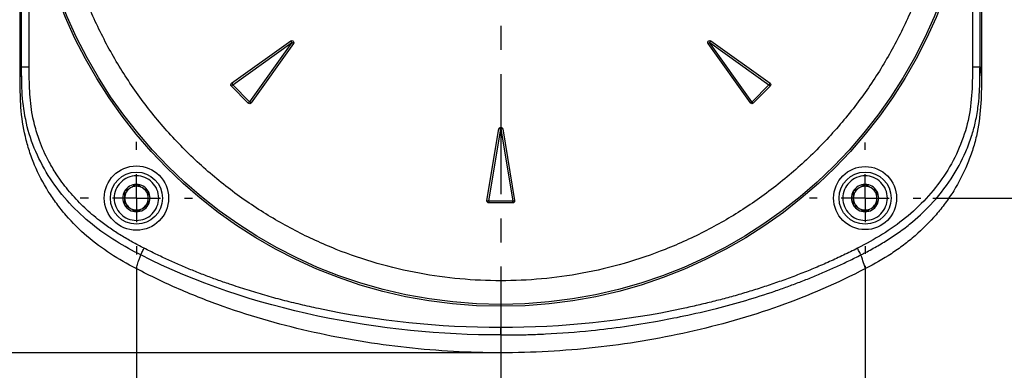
# Model space of a CAD drawing. Header units: millimetres. Extents: x 0 to 864, y 0 to 559.
# Tile 4 of 10: x 264 to 368, y 354 to 391. Entities that reach past the tile are written whole.
import ezdxf

# ---------------------------------------------------------------- set-up
doc = ezdxf.new("R2010")
doc.units = ezdxf.units.MM
doc.linetypes.add('CENTERX2', pattern=[20.32, 12.7, -2.54, 2.54, -2.54])
doc.layers.add('CENTER', color=40, linetype='CENTERX2')
doc.layers.add('DIMENSIONS', color=140, linetype='Continuous', lineweight=25)
doc.styles.add('SLDTEXTSTYLE0', font='TXT', dxfattribs={"width": 0.75})
doc.dimstyles.new('SLDDIMSTYLE0', dxfattribs={"dimtxt": 8.5, "dimasz": 8.5, "dimexe": 0, "dimexo": 0.0625, "dimgap": 2.125, "dimtad": 0, "dimtih": 1, "dimtoh": 1, "dimdec": 1, "dimrnd": 1e-09, "dimzin": 12, "dimdsep": 46, "dimtxsty": 'SLDTEXTSTYLE0', "dimsah": 1, "dimcen": 0.09, "dimadec": 0, "dimazin": 3, "dimtfac": 1, "dimtdec": 1, "dimtofl": 0, "dimtmove": 0, "dimatfit": 3, "dimfxl": 0, "dimfrac": 2, "dimtolj": 1, "dimtzin": 12, "dimarcsym": 0})
doc.dimstyles.new('SLDDIMSTYLE1', dxfattribs={"dimtxt": 8.5, "dimasz": 8.5, "dimexe": 0, "dimexo": 0.0625, "dimgap": 2.125, "dimtad": 0, "dimtih": 1, "dimtoh": 1, "dimdec": 1, "dimrnd": 1e-09, "dimzin": 12, "dimdsep": 46, "dimtxsty": 'SLDTEXTSTYLE0', "dimsah": 1, "dimcen": 0, "dimadec": 0, "dimazin": 3, "dimtfac": 1, "dimtdec": 1, "dimtofl": 0, "dimtmove": 0, "dimatfit": 3, "dimfxl": 0, "dimfrac": 2, "dimtolj": 1, "dimtzin": 12, "dimarcsym": 0})
doc.dimstyles.new('SLDDIMSTYLE2', dxfattribs={"dimtxt": 8.5, "dimasz": 8.5, "dimexe": 0, "dimexo": 0.0625, "dimgap": 2.125, "dimtad": 0, "dimtih": 1, "dimtoh": 1, "dimdec": 1, "dimrnd": 1e-09, "dimzin": 4, "dimdsep": 46, "dimtxsty": 'SLDTEXTSTYLE0', "dimsah": 1, "dimcen": 0.09, "dimadec": 0, "dimazin": 1, "dimtfac": 1, "dimtdec": 1, "dimtofl": 0, "dimtmove": 0, "dimatfit": 3, "dimfxl": 0, "dimfrac": 2, "dimtolj": 1, "dimtzin": 12, "dimarcsym": 0})

# ---------------------------------------------------------------- blocks, each defined once
blk = doc.blocks.new('_D_2')
at = {"layer": 'DIMENSIONS'}
for p, q in [((346.42, 449.28), (379.73, 490.58)), ((379.73, 490.58), (386.08, 490.58)), ((392.49, 490.58), (389.9, 490.58)), ((389.9, 490.58), (389.9, 477.08)), ((414.47, 490.58), (417.06, 490.58)), ((417.06, 490.58), (417.06, 477.08)), ((389.9, 477.08), (392.49, 477.08)), ((417.06, 477.08), (414.47, 477.08))]:
    blk.add_line(p, q, dxfattribs=at)
blk.add_solid([(346.42, 449.28), (352.78, 455.08), (350.74, 456.72)], dxfattribs=at)
at = {"layer": 'DIMENSIONS', "char_height": 8.5, "attachment_point": 1, "style": 'SLDTEXTSTYLE0'}
for s, insert in [('%%c', (386.08, 503.26)), ('99.8', (398.9, 503.26)), ('3.93', (392.49, 488.04))]:
    blk.add_mtext(s, dxfattribs=dict(at, insert=insert))
blk = doc.blocks.new('_D_4')
at = {"layer": 'DIMENSIONS'}
for p, q in [((271.81, 461.64), (196.53, 461.64)), ((199.71, 461.64), (199.71, 422.59)), ((188.72, 409.88), (186.13, 409.88)), ((186.13, 409.88), (186.13, 396.38)), ((210.7, 409.88), (213.29, 409.88)), ((213.29, 409.88), (213.29, 396.38)), ((186.13, 396.38), (188.72, 396.38)), ((213.29, 396.38), (210.7, 396.38)), ((199.71, 355.6), (199.71, 394.66)), ((313.81, 355.6), (196.53, 355.6))]:
    blk.add_line(p, q, dxfattribs=at)
for points in [[(199.71, 461.64), (198.4, 453.14), (201.01, 453.14)], [(199.71, 355.6), (201.01, 364.1), (198.4, 364.1)]]:
    blk.add_solid(points, dxfattribs=at)
at = {"layer": 'DIMENSIONS', "char_height": 8.5, "attachment_point": 1, "style": 'SLDTEXTSTYLE0'}
for s, insert in [('106.0', (185.57, 422.56)), ('4.17', (188.72, 407.34))]:
    blk.add_mtext(s, dxfattribs=dict(at, insert=insert))
blk = doc.blocks.new('_D_6')
at = {"layer": 'DIMENSIONS'}
for p, q in [((261.35, 410.43), (232.53, 410.43)), ((235.71, 410.43), (235.71, 396.98)), ((224.72, 384.27), (222.13, 384.27)), ((222.13, 384.27), (222.13, 370.77)), ((246.7, 384.27), (249.29, 384.27)), ((249.29, 384.27), (249.29, 370.77)), ((222.13, 370.77), (224.72, 370.77)), ((249.29, 370.77), (246.7, 370.77)), ((235.71, 355.6), (235.71, 369.05)), ((313.81, 355.6), (232.53, 355.6))]:
    blk.add_line(p, q, dxfattribs=at)
for points in [[(235.71, 410.43), (234.4, 401.93), (237.01, 401.93)], [(235.71, 355.6), (237.01, 364.1), (234.4, 364.1)]]:
    blk.add_solid(points, dxfattribs=at)
at = {"layer": 'DIMENSIONS', "char_height": 8.5, "attachment_point": 1, "style": 'SLDTEXTSTYLE0'}
for s, insert in [('54.8', (224.72, 396.95)), ('2.16', (224.72, 381.73))]:
    blk.add_mtext(s, dxfattribs=dict(at, insert=insert))
blk = doc.blocks.new('_D_9')
at = {"layer": 'DIMENSIONS'}
for p, q in [((360.79, 448.93), (403.98, 448.93)), ((400.8, 448.93), (400.8, 424.39)), ((389.81, 411.68), (387.22, 411.68)), ((387.22, 411.68), (387.22, 398.18)), ((411.79, 411.68), (414.38, 411.68)), ((414.38, 411.68), (414.38, 398.18)), ((387.22, 398.18), (389.81, 398.18)), ((414.38, 398.18), (411.79, 398.18)), ((400.8, 371.93), (400.8, 396.46)), ((360.72, 371.93), (403.98, 371.93))]:
    blk.add_line(p, q, dxfattribs=at)
for points in [[(400.8, 448.93), (399.49, 440.43), (402.11, 440.43)], [(400.8, 371.93), (402.11, 380.43), (399.49, 380.43)]]:
    blk.add_solid(points, dxfattribs=at)
at = {"layer": 'DIMENSIONS', "char_height": 8.5, "attachment_point": 1, "style": 'SLDTEXTSTYLE0'}
for s, insert in [('77.0', (389.81, 424.36)), ('3.03', (389.81, 409.14))]:
    blk.add_mtext(s, dxfattribs=dict(at, insert=insert))
blk = doc.blocks.new('_D_10')
at = {"layer": 'DIMENSIONS'}
for p, q in [((276.58, 364.72), (276.58, 325.02)), ((353.58, 364.78), (353.58, 325.02)), ((304.09, 329.44), (301.5, 329.44)), ((301.5, 329.44), (301.5, 315.95)), ((326.07, 329.44), (328.66, 329.44)), ((328.66, 329.44), (328.66, 315.95)), ((276.58, 328.19), (297.19, 328.19)), ((353.58, 328.19), (332.98, 328.19)), ((301.5, 315.95), (304.09, 315.95)), ((328.66, 315.95), (326.07, 315.95))]:
    blk.add_line(p, q, dxfattribs=at)
for points in [[(276.58, 328.19), (285.08, 326.88), (285.08, 329.5)], [(353.58, 328.19), (345.08, 329.5), (345.08, 326.88)]]:
    blk.add_solid(points, dxfattribs=at)
at = {"layer": 'DIMENSIONS', "char_height": 8.5, "attachment_point": 1, "style": 'SLDTEXTSTYLE0'}
for s, insert in [('77.0', (304.09, 342.13)), ('3.03', (304.09, 326.9))]:
    blk.add_mtext(s, dxfattribs=dict(at, insert=insert))
blk = doc.blocks.new('SW_CENTERMARKSYMBOL_0')
at = {"layer": 'CENTER', "color": 0}
blk.add_line((0, -5.08), (0, -52.46), dxfattribs=at)
blk = doc.blocks.new('SW_CENTERMARKSYMBOL_3')
at = {"layer": 'CENTER', "color": 0}
for p, q in [((0, 5.08), (0, 5.94)), ((0, 0), (0, 2.54)), ((-5.08, 0), (-5.94, 0)), ((0, 0), (-2.54, 0)), ((0, 0), (0, -2.54)), ((0, 0), (2.54, 0)), ((5.08, 0), (5.94, 0)), ((0, -5.08), (0, -5.94))]:
    blk.add_line(p, q, dxfattribs=at)
blk = doc.blocks.new('SW_CENTERMARKSYMBOL_4')
at = {"layer": 'CENTER', "color": 0}
for p, q in [((0, 5.08), (0, 5.87)), ((0, 0), (0, 2.54)), ((-5.08, 0), (-5.87, 0)), ((0, 0), (-2.54, 0)), ((0, 0), (0, -2.54)), ((0, 0), (2.54, 0)), ((5.08, 0), (5.87, 0)), ((0, -5.08), (0, -5.87))]:
    blk.add_line(p, q, dxfattribs=at)

msp = doc.modelspace()

# ---------------------------------------------------------------- linework, layer by layer
for p, q in [((264.29, 384.68), (264.29, 454.55)), ((264.45, 385.8), (264.45, 454.49)), ((365.72, 385.8), (365.72, 454.49)), ((365.87, 454.55), (365.87, 384.68)), ((265.25, 385.8), (265.25, 407.48)), ((364.92, 407.48), (364.92, 385.8)), ((286.64, 384.05), (292.89, 388.52)), ((286.75, 383.89), (293, 388.36)), ((293.01, 388.35), (288.54, 382.09)), ((293.17, 388.24), (288.7, 381.98)), ((336.99, 388.24), (337.15, 388.35)), ((341.46, 381.98), (336.99, 388.24)), ((341.62, 382.09), (337.15, 388.35)), ((337.16, 388.36), (337.27, 388.52)), ((337.16, 388.36), (343.41, 383.89)), ((337.27, 388.52), (343.53, 384.05)), ((264.45, 385.8), (265.25, 385.8)), ((364.92, 385.8), (365.72, 385.8)), ((286.64, 384.05), (286.75, 383.89)), ((343.53, 384.05), (343.41, 383.89)), ((286.61, 383.74), (286.75, 383.88)), ((288.4, 381.96), (286.61, 383.74)), ((288.53, 382.09), (286.75, 383.88)), ((343.42, 383.88), (341.63, 382.09)), ((343.55, 383.74), (341.76, 381.96)), ((343.55, 383.74), (343.42, 383.88)), ((288.4, 381.96), (288.53, 382.09)), ((288.7, 381.98), (288.54, 382.09)), ((341.46, 381.98), (341.62, 382.09)), ((341.76, 381.96), (341.63, 382.09)), ((313.62, 371.66), (314.88, 379.24)), ((313.81, 371.63), (315.07, 379.21)), ((315.09, 379.21), (316.35, 371.63)), ((315.28, 379.24), (316.54, 371.66)), ((316.35, 371.62), (313.82, 371.62)), ((316.35, 371.43), (313.82, 371.43)), ((315.08, 357.48), (315.08, 358.26))]:
    msp.add_line(p, q)
for centre, radius in [((315.08, 410.43), 49.92), ((315.08, 410.43), 49.72), ((276.58, 371.93), 3.4), ((276.58, 371.93), 2.75), ((353.58, 371.93), 3.33), ((353.58, 371.93), 2.75)]:
    msp.add_circle(centre, radius)
for centre, radius, start, end in [((276.58, 371.93), 1.44, 150, 210), ((276.58, 371.93), 1.44, 90, 150), ((276.58, 371.93), 1.25, 120, 180), ((276.58, 371.93), 1.25, 60, 120), ((276.58, 371.93), 1.44, 30, 90), ((276.58, 371.93), 1.25, 0, 60), ((276.58, 371.93), 1.44, 330, 30), ((353.58, 371.93), 1.44, 150, 210), ((353.58, 371.93), 1.44, 90, 150), ((353.58, 371.93), 1.25, 120, 180), ((353.58, 371.93), 1.25, 60, 120), ((353.58, 371.93), 1.44, 30, 90), ((353.58, 371.93), 1.25, 0, 60), ((353.58, 371.93), 1.44, 330, 30), ((276.58, 371.93), 1.25, 180, 240), ((276.58, 371.93), 1.25, 300, 0), ((353.58, 371.93), 1.25, 180, 240), ((353.58, 371.93), 1.25, 300, 0), ((276.58, 371.93), 1.44, 210, 270), ((276.58, 371.93), 1.25, 240, 300), ((276.58, 371.93), 1.44, 270, 330), ((353.58, 371.93), 1.44, 210, 270), ((353.58, 371.93), 1.25, 240, 300), ((353.58, 371.93), 1.44, 270, 330)]:
    msp.add_arc(centre, radius, start, end)
for points, knots in [([(315.08, 457.65), (313.64, 457.65), (310.76, 457.52), (306.39, 456.91), (302.01, 455.88), (297.61, 454.38), (293.32, 452.43), (289.17, 450), (285.25, 447.14), (281.63, 443.88), (278.36, 440.25), (275.51, 436.34), (273.08, 432.19), (271.13, 427.9), (269.63, 423.5), (268.6, 419.12), (267.99, 414.75), (267.79, 410.43), (267.99, 406.11), (268.6, 401.74), (269.63, 397.36), (271.13, 392.96), (273.08, 388.67), (275.51, 384.51), (278.36, 380.6), (281.63, 376.98), (285.25, 373.71), (289.17, 370.85), (293.32, 368.43), (297.61, 366.47), (302.01, 364.97), (306.39, 363.94), (310.76, 363.34), (315.08, 363.14), (319.4, 363.34), (323.77, 363.94), (328.15, 364.97), (332.55, 366.47), (336.84, 368.43), (340.99, 370.85), (344.91, 373.71), (348.53, 376.98), (351.8, 380.6), (354.65, 384.51), (357.08, 388.67), (359.03, 392.96), (360.54, 397.36), (361.57, 401.74), (362.17, 406.11), (362.37, 410.43), (362.17, 414.75), (361.57, 419.12), (360.54, 423.5), (359.03, 427.89), (357.08, 432.18), (354.65, 436.34), (351.8, 440.25), (348.53, 443.87), (344.91, 447.14), (340.99, 450), (336.84, 452.43), (332.55, 454.38), (328.15, 455.88), (323.77, 456.91), (319.4, 457.52), (316.52, 457.65), (315.08, 457.65)], [0, 0, 0, 0, 0.014562, 0.029124, 0.04456, 0.059997, 0.076076, 0.092156, 0.108577, 0.125, 0.141421, 0.157844, 0.173923, 0.190003, 0.205439, 0.220876, 0.235437, 0.25, 0.264561, 0.279124, 0.29456, 0.309997, 0.326076, 0.342156, 0.358577, 0.375, 0.391421, 0.407844, 0.423923, 0.440003, 0.455439, 0.470876, 0.485437, 0.5, 0.514561, 0.529124, 0.54456, 0.559997, 0.576076, 0.592156, 0.608577, 0.625, 0.641421, 0.657844, 0.673923, 0.690003, 0.705439, 0.720876, 0.735437, 0.75, 0.764561, 0.779124, 0.79456, 0.809997, 0.826076, 0.842156, 0.858577, 0.875, 0.891421, 0.907844, 0.923923, 0.940003, 0.955439, 0.970876, 0.985437, 1, 1, 1, 1]), ([(292.89, 388.52), (292.93, 388.54), (292.98, 388.56), (293.07, 388.55), (293.12, 388.53), (293.18, 388.46), (293.2, 388.42), (293.21, 388.32), (293.2, 388.28), (293.17, 388.24)], [0, 0, 0, 0, 0.25, 0.25, 0.5, 0.5, 0.75, 0.75, 1, 1, 1, 1]), ([(293, 388.36), (292.99, 388.37), (292.97, 388.4), (292.95, 388.44), (292.92, 388.47), (292.9, 388.5), (292.89, 388.51), (292.89, 388.52)], [0, 0, 0, 0, 0.199464, 0.396268, 0.595126, 0.798157, 1, 1, 1, 1]), ([(293.01, 388.35), (293.01, 388.35), (293.01, 388.35), (293.01, 388.36), (293.01, 388.36), (293.01, 388.36), (293, 388.36)], [0, 0, 0, 0, 0.247029, 0.494057, 0.725049, 1, 1, 1, 1]), ([(293.17, 388.24), (293.17, 388.24), (293.16, 388.25), (293.14, 388.26), (293.11, 388.28), (293.07, 388.31), (293.04, 388.33), (293.02, 388.34), (293.01, 388.35)], [0, 0, 0, 0, 0.179148, 0.36155, 0.54258, 0.721453, 0.899872, 1, 1, 1, 1]), ([(336.99, 388.24), (336.97, 388.26), (336.96, 388.3), (336.95, 388.4), (336.97, 388.45), (337.05, 388.53), (337.11, 388.55), (337.21, 388.55), (337.24, 388.53), (337.27, 388.52)], [0, 0, 0, 0, 0.25, 0.25, 0.5, 0.5, 0.75, 0.75, 1, 1, 1, 1]), ([(337.16, 388.36), (337.16, 388.36), (337.15, 388.36), (337.15, 388.36), (337.15, 388.35), (337.15, 388.35), (337.15, 388.35)], [0, 0, 0, 0, 0.247029, 0.494057, 0.725049, 1, 1, 1, 1]), ([(264.29, 384.68), (264.3, 384.69), (264.3, 384.71), (264.31, 384.76), (264.32, 384.84), (264.34, 384.99), (264.38, 385.25), (264.41, 385.53), (264.44, 385.73), (264.45, 385.8)], [0, 0, 0, 0, 0.031263, 0.062505, 0.124937, 0.249642, 0.498864, 0.832264, 1, 1, 1, 1]), ([(277.03, 365.94), (276.16, 366.38), (275.29, 366.85), (273.56, 367.91), (272.71, 368.51), (271.06, 369.84), (270.26, 370.58), (268.78, 372.19), (268.09, 373.06), (266.89, 374.89), (266.37, 375.86), (265.52, 377.82), (265.19, 378.83), (264.73, 380.84), (264.59, 381.84), (264.45, 383.83), (264.45, 384.82), (264.45, 385.8)], [0, 0, 0, 0, 0.125, 0.125, 0.25, 0.25, 0.375, 0.375, 0.5, 0.5, 0.625, 0.625, 0.75, 0.75, 0.875, 0.875, 1, 1, 1, 1]), ([(277.39, 366.64), (277.18, 366.74), (276.76, 366.96), (276.15, 367.29), (275.55, 367.63), (274.95, 367.99), (274.36, 368.36), (273.79, 368.74), (273.23, 369.14), (272.31, 369.83), (271.09, 370.88), (269.89, 372.13), (269.01, 373.2), (268.49, 373.91), (267.92, 374.77), (267.15, 376.05), (266.37, 377.78), (265.86, 379.43), (265.57, 380.74), (265.4, 381.93), (265.3, 383.22), (265.26, 384.32), (265.25, 385.18), (265.25, 385.61), (265.25, 385.8)], [0, 0, 0, 0, 0.028975, 0.057858, 0.086653, 0.115366, 0.144007, 0.172593, 0.201141, 0.229678, 0.315101, 0.401325, 0.444232, 0.487083, 0.509778, 0.572796, 0.672591, 0.743863, 0.78677, 0.839957, 0.89316, 0.946505, 0.976583, 1, 1, 1, 1]), ([(364.92, 385.8), (364.92, 384.78), (364.91, 383.76), (364.76, 381.74), (364.61, 380.75), (363.89, 377.81), (363.03, 375.93), (360.78, 372.59), (359.38, 371.09), (356.29, 368.58), (354.58, 367.55), (352.78, 366.64)], [0, 0, 0, 0, 0.125, 0.125, 0.25, 0.25, 0.5, 0.5, 0.75, 0.75, 1, 1, 1, 1]), ([(353.13, 365.94), (353.24, 365.99), (353.46, 366.1), (353.9, 366.33), (354.67, 366.75), (355.75, 367.38), (357.04, 368.22), (358.67, 369.44), (360.66, 371.29), (362.7, 373.84), (364.07, 376.36), (364.82, 378.36), (365.25, 379.92), (365.51, 381.38), (365.65, 382.8), (365.71, 384.23), (365.71, 385.22), (365.72, 385.8)], [0, 0, 0, 0, 0.014705, 0.029469, 0.059178, 0.11936, 0.179569, 0.243482, 0.363142, 0.504313, 0.63414, 0.704003, 0.760191, 0.828485, 0.881464, 0.930403, 1, 1, 1, 1]), ([(276.54, 364.49), (275.62, 364.98), (274.71, 365.49), (272.97, 366.62), (272.14, 367.23), (270.57, 368.58), (269.83, 369.31), (268.8, 370.51), (268.47, 370.92), (267.84, 371.77), (267.55, 372.2), (266.71, 373.53), (266.23, 374.45), (265.61, 375.91), (265.43, 376.4), (265.1, 377.41), (264.96, 377.91), (264.6, 379.44), (264.46, 380.47), (264.34, 382.04), (264.32, 382.57), (264.3, 383.62), (264.29, 384.15), (264.29, 384.68)], [0, 0, 0, 0, 0.125, 0.125, 0.25, 0.25, 0.375, 0.375, 0.4375, 0.4375, 0.5, 0.5, 0.625, 0.625, 0.6875, 0.6875, 0.75, 0.75, 0.875, 0.875, 0.9375, 0.9375, 1, 1, 1, 1]), ([(286.61, 383.74), (286.57, 383.78), (286.55, 383.84), (286.56, 383.96), (286.59, 384.02), (286.64, 384.05)], [0, 0, 0, 0, 0.5, 0.5, 1, 1, 1, 1]), ([(343.53, 384.05), (343.57, 384.02), (343.6, 383.96), (343.62, 383.84), (343.59, 383.78), (343.55, 383.74)], [0, 0, 0, 0, 0.5, 0.5, 1, 1, 1, 1]), ([(365.87, 384.68), (365.87, 383.63), (365.86, 382.59), (365.71, 380.52), (365.57, 379.49), (365.22, 377.96), (365.08, 377.46), (364.75, 376.45), (364.57, 375.96), (363.97, 374.51), (363.49, 373.59), (362.66, 372.26), (362.37, 371.83), (361.74, 370.98), (361.41, 370.57), (360.39, 369.38), (359.65, 368.64), (358.47, 367.61), (358.06, 367.29), (357.22, 366.66), (356.79, 366.35), (355.47, 365.49), (354.55, 364.98), (353.62, 364.49)], [0, 0, 0, 0, 0.125, 0.125, 0.25, 0.25, 0.3125, 0.3125, 0.375, 0.375, 0.5, 0.5, 0.5625, 0.5625, 0.625, 0.625, 0.75, 0.75, 0.8125, 0.8125, 0.875, 0.875, 1, 1, 1, 1]), ([(288.7, 381.98), (288.67, 381.94), (288.62, 381.9), (288.49, 381.89), (288.43, 381.92), (288.4, 381.96)], [0, 0, 0, 0, 0.5, 0.5, 1, 1, 1, 1]), ([(341.76, 381.96), (341.73, 381.92), (341.67, 381.89), (341.55, 381.9), (341.49, 381.94), (341.46, 381.98)], [0, 0, 0, 0, 0.5, 0.5, 1, 1, 1, 1]), ([(314.88, 379.24), (314.89, 379.29), (314.92, 379.33), (314.99, 379.39), (315.03, 379.41), (315.13, 379.41), (315.17, 379.39), (315.25, 379.33), (315.27, 379.29), (315.28, 379.24)], [0, 0, 0, 0, 0.25, 0.25, 0.5, 0.5, 0.75, 0.75, 1, 1, 1, 1]), ([(315.07, 379.21), (315.06, 379.21), (315.02, 379.22), (314.98, 379.23), (314.93, 379.23), (314.9, 379.24), (314.89, 379.24), (314.88, 379.24)], [0, 0, 0, 0, 0.199464, 0.396268, 0.595126, 0.798157, 1, 1, 1, 1]), ([(315.09, 379.21), (315.09, 379.21), (315.09, 379.21), (315.08, 379.22), (315.08, 379.22), (315.08, 379.21), (315.07, 379.21)], [0, 0, 0, 0, 0.247029, 0.494057, 0.725049, 1, 1, 1, 1]), ([(315.28, 379.24), (315.27, 379.24), (315.26, 379.24), (315.24, 379.24), (315.2, 379.23), (315.16, 379.22), (315.12, 379.22), (315.1, 379.21), (315.09, 379.21)], [0, 0, 0, 0, 0.179148, 0.36155, 0.54258, 0.721453, 0.899872, 1, 1, 1, 1]), ([(276.58, 369.58), (275.96, 369.58), (275.36, 369.82), (274.48, 370.71), (274.23, 371.3), (274.23, 372.55), (274.48, 373.15), (275.36, 374.03), (275.96, 374.28), (277.2, 374.28), (277.8, 374.03), (278.68, 373.15), (278.93, 372.55), (278.93, 371.3), (278.68, 370.71), (277.8, 369.82), (277.2, 369.58), (276.58, 369.58)], [0, 0, 0, 0, 0.125, 0.125, 0.25, 0.25, 0.375, 0.375, 0.5, 0.5, 0.625, 0.625, 0.75, 0.75, 0.875, 0.875, 1, 1, 1, 1]), ([(353.58, 369.58), (352.96, 369.58), (352.36, 369.82), (351.48, 370.71), (351.23, 371.3), (351.23, 372.55), (351.48, 373.15), (352.36, 374.03), (352.96, 374.28), (354.2, 374.28), (354.8, 374.03), (355.68, 373.15), (355.93, 372.55), (355.93, 371.3), (355.68, 370.71), (354.8, 369.82), (354.2, 369.58), (353.58, 369.58)], [0, 0, 0, 0, 0.125, 0.125, 0.25, 0.25, 0.375, 0.375, 0.5, 0.5, 0.625, 0.625, 0.75, 0.75, 0.875, 0.875, 1, 1, 1, 1]), ([(276.58, 373.37), (276.38, 373.25), (276.17, 373.13), (275.74, 372.89), (275.54, 372.77), (275.33, 372.65)], [0, 0, 0, 0, 0.5, 0.5, 1, 1, 1, 1]), ([(275.33, 372.65), (275.33, 372.41), (275.33, 372.17), (275.33, 371.68), (275.33, 371.44), (275.33, 371.2)], [0, 0, 0, 0, 0.5, 0.5, 1, 1, 1, 1]), ([(277.83, 372.65), (277.63, 372.77), (277.42, 372.89), (276.99, 373.13), (276.79, 373.25), (276.58, 373.37)], [0, 0, 0, 0, 0.5, 0.5, 1, 1, 1, 1]), ([(277.83, 371.2), (277.83, 371.44), (277.83, 371.68), (277.83, 372.17), (277.83, 372.41), (277.83, 372.65)], [0, 0, 0, 0, 0.5, 0.5, 1, 1, 1, 1]), ([(353.58, 373.37), (353.38, 373.25), (353.17, 373.13), (352.74, 372.89), (352.54, 372.77), (352.33, 372.65)], [0, 0, 0, 0, 0.5, 0.5, 1, 1, 1, 1]), ([(352.33, 372.65), (352.33, 372.41), (352.33, 372.17), (352.33, 371.68), (352.33, 371.44), (352.33, 371.2)], [0, 0, 0, 0, 0.5, 0.5, 1, 1, 1, 1]), ([(354.83, 372.65), (354.63, 372.77), (354.42, 372.89), (353.99, 373.13), (353.79, 373.25), (353.58, 373.37)], [0, 0, 0, 0, 0.5, 0.5, 1, 1, 1, 1]), ([(354.83, 371.2), (354.83, 371.44), (354.83, 371.68), (354.83, 372.17), (354.83, 372.41), (354.83, 372.65)], [0, 0, 0, 0, 0.5, 0.5, 1, 1, 1, 1]), ([(313.62, 371.66), (313.63, 371.66), (313.66, 371.65), (313.72, 371.64), (313.77, 371.63), (313.81, 371.63)], [0, 0, 0, 0, 0.5, 0.5, 1, 1, 1, 1]), ([(313.82, 371.43), (313.79, 371.43), (313.76, 371.43), (313.71, 371.46), (313.68, 371.47), (313.65, 371.52), (313.63, 371.54), (313.62, 371.6), (313.62, 371.63), (313.62, 371.66)], [0, 0, 0, 0, 0.25, 0.25, 0.5, 0.5, 0.75, 0.75, 1, 1, 1, 1]), ([(313.81, 371.63), (313.81, 371.62), (313.81, 371.62), (313.82, 371.62), (313.82, 371.62)], [0, 0, 0, 0, 0.499891, 1, 1, 1, 1]), ([(313.82, 371.62), (313.82, 371.6), (313.82, 371.57), (313.82, 371.52), (313.82, 371.48), (313.82, 371.44), (313.82, 371.43), (313.82, 371.43)], [0, 0, 0, 0, 0.199459, 0.400007, 0.599715, 0.800965, 1, 1, 1, 1]), ([(316.35, 371.63), (316.37, 371.63), (316.4, 371.64), (316.45, 371.64), (316.49, 371.65), (316.52, 371.66), (316.54, 371.66), (316.54, 371.66)], [0, 0, 0, 0, 0.199459, 0.400007, 0.599715, 0.800965, 1, 1, 1, 1]), ([(316.54, 371.66), (316.55, 371.63), (316.55, 371.6), (316.53, 371.55), (316.52, 371.52), (316.48, 371.47), (316.46, 371.46), (316.4, 371.43), (316.37, 371.43), (316.35, 371.43)], [0, 0, 0, 0, 0.25, 0.25, 0.5, 0.5, 0.75, 0.75, 1, 1, 1, 1]), ([(316.35, 371.62), (316.35, 371.62), (316.35, 371.62), (316.35, 371.62), (316.35, 371.63)], [0, 0, 0, 0, 0.4998907, 1, 1, 1, 1]), ([(316.35, 371.43), (316.35, 371.44), (316.35, 371.46), (316.35, 371.53), (316.35, 371.58), (316.35, 371.62)], [0, 0, 0, 0, 0.5, 0.5, 1, 1, 1, 1]), ([(275.33, 371.2), (275.54, 371.09), (275.74, 370.97), (276.17, 370.72), (276.38, 370.6), (276.58, 370.48)], [0, 0, 0, 0, 0.5, 0.5, 1, 1, 1, 1]), ([(276.58, 370.48), (276.79, 370.6), (276.99, 370.72), (277.42, 370.97), (277.63, 371.09), (277.83, 371.2)], [0, 0, 0, 0, 0.5, 0.5, 1, 1, 1, 1]), ([(352.33, 371.2), (352.54, 371.09), (352.74, 370.97), (353.17, 370.72), (353.38, 370.6), (353.58, 370.48)], [0, 0, 0, 0, 0.5, 0.5, 1, 1, 1, 1]), ([(353.58, 370.48), (353.79, 370.6), (353.99, 370.72), (354.42, 370.97), (354.63, 371.09), (354.83, 371.2)], [0, 0, 0, 0, 0.5, 0.5, 1, 1, 1, 1]), ([(277.03, 365.94), (277.04, 365.95), (277.05, 365.98), (277.09, 366.06), (277.12, 366.12), (277.19, 366.25), (277.23, 366.32), (277.31, 366.48), (277.35, 366.56), (277.39, 366.64)], [0, 0, 0, 0, 0.25, 0.25, 0.5, 0.5, 0.75, 0.75, 1, 1, 1, 1]), ([(295.81, 360.27), (295.49, 360.34), (294.86, 360.48), (293.92, 360.7), (292.97, 360.92), (292.03, 361.16), (291.09, 361.41), (290.15, 361.68), (289.21, 361.95), (288.28, 362.24), (287.35, 362.53), (286.29, 362.89), (285.1, 363.3), (283.79, 363.79), (282.49, 364.3), (281.2, 364.85), (279.92, 365.41), (278.64, 366.01), (277.81, 366.43), (277.39, 366.64)], [0, 0, 0, 0, 0.049585, 0.099232, 0.148935, 0.198691, 0.248497, 0.29835, 0.348248, 0.398187, 0.448168, 0.498188, 0.569616, 0.641123, 0.712712, 0.784385, 0.856151, 0.928019, 1, 1, 1, 1]), ([(352.78, 366.64), (352.53, 366.51), (352.04, 366.27), (351.3, 365.91), (350.56, 365.56), (349.82, 365.22), (349.07, 364.89), (348.31, 364.57), (347.56, 364.26), (346.8, 363.96), (346.04, 363.67), (345.27, 363.38), (344.51, 363.11), (343.48, 362.75), (342.19, 362.33), (340.63, 361.85), (339.07, 361.41), (337.5, 361), (335.93, 360.62), (334.87, 360.39), (334.35, 360.27)], [0, 0, 0, 0, 0.042007, 0.083972, 0.1259, 0.167792, 0.20965, 0.251476, 0.293272, 0.335038, 0.376775, 0.418485, 0.460168, 0.501823, 0.58517, 0.668404, 0.751516, 0.834495, 0.917329, 1, 1, 1, 1]), ([(353.13, 365.94), (353.13, 365.95), (353.11, 365.98), (353.07, 366.06), (353.04, 366.12), (352.97, 366.25), (352.93, 366.32), (352.86, 366.48), (352.81, 366.56), (352.78, 366.64)], [0, 0, 0, 0, 0.25, 0.25, 0.5, 0.5, 0.75, 0.75, 1, 1, 1, 1]), ([(276.54, 364.49), (276.57, 364.55), (276.61, 364.7), (276.69, 364.94), (276.78, 365.22), (276.89, 365.55), (276.98, 365.8), (277.03, 365.94)], [0, 0, 0, 0, 0.148317, 0.321827, 0.521092, 0.746838, 1, 1, 1, 1]), ([(315.08, 357.48), (315.34, 357.48), (315.87, 357.48), (316.65, 357.49), (317.39, 357.5), (318.45, 357.53), (320.85, 357.63), (325.38, 357.97), (330.25, 358.66), (334.65, 359.52), (338.8, 360.48), (342.45, 361.55), (345.36, 362.57), (346.67, 363.07), (347.99, 363.58), (349.29, 364.13), (350.58, 364.7), (351.86, 365.3), (352.71, 365.72), (353.13, 365.94)], [0, 0, 0, 0, 0.019951, 0.039868, 0.059752, 0.076753, 0.120314, 0.243441, 0.423179, 0.494942, 0.58509, 0.748651, 0.784394, 0.820187, 0.856031, 0.89193, 0.927887, 0.963909, 1, 1, 1, 1]), ([(315.08, 355.6), (311.73, 355.6), (308.41, 355.79), (301.83, 356.51), (298.57, 357.04), (292.12, 358.47), (288.92, 359.37), (284.97, 360.77), (284.19, 361.06), (282.62, 361.67), (281.85, 361.99), (279.54, 362.99), (278.03, 363.71), (276.54, 364.49)], [0, 0, 0, 0, 0.25, 0.25, 0.5, 0.5, 0.75, 0.75, 0.8125, 0.8125, 0.875, 0.875, 1, 1, 1, 1]), ([(353.62, 364.49), (350.65, 362.93), (347.6, 361.63), (341.36, 359.41), (338.17, 358.51), (333.3, 357.42), (331.66, 357.1), (328.36, 356.56), (326.71, 356.33), (321.75, 355.79), (318.42, 355.6), (315.08, 355.6)], [0, 0, 0, 0, 0.25, 0.25, 0.5, 0.5, 0.625, 0.625, 0.75, 0.75, 1, 1, 1, 1])]:
    msp.add_open_spline(points, degree=3, knots=knots)
for points in [[(365.72, 385.8), (365.77, 385.4), (365.82, 385.04), (365.87, 384.68)], [(286.75, 383.88), (286.74, 383.88), (286.75, 383.89), (286.75, 383.89)], [(343.41, 383.89), (343.42, 383.89), (343.42, 383.88), (343.42, 383.88)], [(288.54, 382.09), (288.54, 382.09), (288.54, 382.09), (288.53, 382.09)], [(341.63, 382.09), (341.63, 382.09), (341.62, 382.09), (341.62, 382.09)], [(315.08, 357.48), (302.64, 357.47), (288.67, 360.01), (277.03, 365.94)], [(353.22, 365.7), (353.19, 365.78), (353.16, 365.86), (353.13, 365.94)], [(353.48, 364.93), (353.4, 365.17), (353.31, 365.42), (353.22, 365.7)], [(353.62, 364.49), (353.57, 364.63), (353.53, 364.78), (353.48, 364.93)], [(315.08, 358.26), (308.54, 358.26), (302.12, 358.93), (295.81, 360.27)], [(334.35, 360.27), (328.04, 358.93), (321.62, 358.26), (315.08, 358.26)], [(315.08, 357.48), (315.08, 356.8), (315.08, 356.17), (315.08, 355.6)]]:
    msp.add_open_spline(points, degree=3)
at = {"layer": 'CENTER'}
msp.add_line((315.08, 358.26), (315.08, 171.92), dxfattribs=at)

# ---------------------------------------------------------------- block references
for name, p in [('SW_CENTERMARKSYMBOL_0', (315.08, 410.43)), ('SW_CENTERMARKSYMBOL_3', (276.58, 371.93)), ('SW_CENTERMARKSYMBOL_4', (353.58, 371.93))]:
    msp.add_blockref(name, p, dxfattribs=at)

# ---------------------------------------------------------------- dimensions: what is measured, and where the dimension line sits
at = {"layer": 'DIMENSIONS'}
dim = msp.add_diameter_dim_2p(p1=(283.74, 371.57), p2=(346.42, 449.28), dimstyle='SLDDIMSTYLE1', dxfattribs=at)
dim.commit()
dim.dimension.update_dxf_attribs({"geometry": '_D_2', "text_midpoint": (403.48, 490.58), "dimtype": 163})
for base, p1, p2, dimstyle, picture, middle in [((199.71, 355.6), (273.08, 461.64), (315.08, 355.6), 'SLDDIMSTYLE2', '_D_4', (199.71, 408.62)), ((400.8, 371.93), (359.52, 448.93), (359.45, 371.93), 'SLDDIMSTYLE2', '_D_9', (400.8, 410.43)), ((235.71, 410.43), (315.08, 355.6), (262.62, 410.43), 'SLDDIMSTYLE0', '_D_6', (235.71, 383.01))]:
    dim = msp.add_linear_dim(base=base, p1=p1, p2=p2, angle=90, dimstyle=dimstyle, dxfattribs=at)
    dim.commit()
    dim.dimension.update_dxf_attribs({"geometry": picture, "text_midpoint": middle, "dimtype": 160})
dim = msp.add_linear_dim(base=(353.58, 328.19), p1=(276.58, 365.99), p2=(353.58, 366.05), dimstyle='SLDDIMSTYLE2', dxfattribs=at)
dim.commit()
dim.dimension.update_dxf_attribs({"geometry": '_D_10', "text_midpoint": (315.08, 328.19), "dimtype": 160})

doc.saveas('drawing.dxf')
